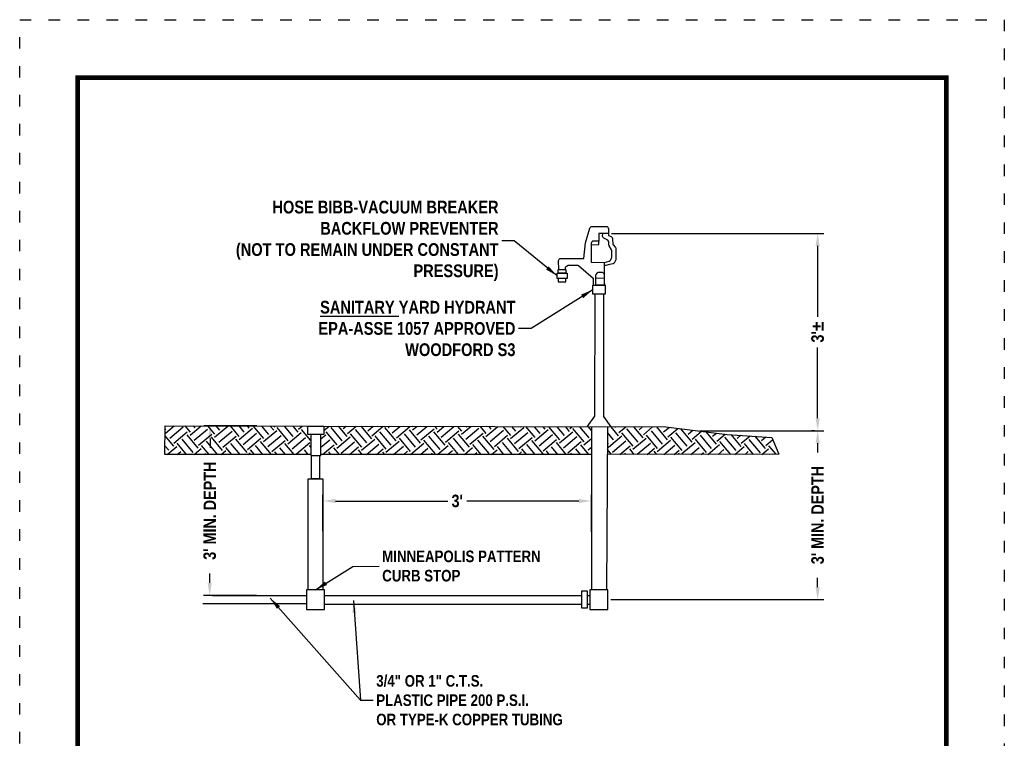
# Model space of a CAD drawing. Header units: feet. Extents: x 32.3 to 40.8, y 4.2 to 15.2.
# Tile 169 of 169: x 32.3 to 40.8, y 9 to 15.2. Entities that reach past the tile are written whole.
import ezdxf

# ---------------------------------------------------------------- set-up
doc = ezdxf.new("R2010")
doc.units = ezdxf.units.FT
doc.header["$MEASUREMENT"] = 0
doc.linetypes.add('DOT2', pattern=[0.125, 0, -0.125])
for name, color, linetype in [('BORDER', 7, 'Continuous'), ('DIMENSIONS', 7, 'Continuous'), ('LINE', 5, 'Continuous')]:
    doc.layers.add(name, color=color, linetype=linetype)
doc.styles.add('TECHNICAL', font='techb___.ttf')
doc.dimstyles.get("Standard").update_dxf_attribs({"dimtxt": 0.18, "dimasz": 0.18, "dimexe": 0.18, "dimexo": 0.0625, "dimgap": 0.09, "dimtad": 0, "dimtih": 1, "dimtoh": 1, "dimdec": 4, "dimzin": 0, "dimdsep": 46, "dimtxsty": 'Standard', "dimcen": 0.09, "dimadec": 0, "dimazin": 0, "dimtfac": 1, "dimtdec": 4, "dimtofl": 0, "dimtmove": 0, "dimatfit": 3, "dimfxl": 1, "dimtolj": 1, "dimtzin": 0, "dimarcsym": 0})

# ---------------------------------------------------------------- blocks, each defined once
blk = doc.blocks.new('*D3')
at = {"layer": 'DEFPOINTS', "color": 0, "transparency": 16777216}
for p in [(37.341, 13.3509), (39.1469, 13.3509), (38.1006, 11.6481)]:
    blk.add_point(p, dxfattribs=at)
at = {"layer": 'DIMENSIONS', "color": 0, "lineweight": -2, "transparency": 16777216}
for p, q in [((37.368, 13.3509), (39.2009, 13.3509)), ((39.1469, 13.2429), (39.1469, 12.6315)), ((39.1469, 11.7561), (39.1469, 12.3675)), ((38.1276, 11.6481), (39.2009, 11.6481))]:
    blk.add_line(p, q, dxfattribs=at)
at = {"layer": 'DIMENSIONS', "color": 0, "transparency": 16777216}
for points in [[(39.1289, 13.2429), (39.1649, 13.2429), (39.1469, 13.3509)], [(39.1289, 11.7561), (39.1649, 11.7561), (39.1469, 11.6481)]]:
    blk.add_solid(points, dxfattribs=at)
at = {"layer": 'DIMENSIONS', "color": 0, "transparency": 16777216, "insert": (39.1469, 12.4995), "char_height": 0.108, "attachment_point": 5, "rotation": 90, "style": 'TECHNICAL'}
blk.add_mtext("\\A1;3'%%P", dxfattribs=at)
blk = doc.blocks.new('*D4')
at = {"layer": 'DEFPOINTS', "color": 0, "transparency": 16777216}
for p in [(39.1469, 11.6481), (37.3349, 10.1895), (39.1469, 10.1895)]:
    blk.add_point(p, dxfattribs=at)
at = {"layer": 'DIMENSIONS', "color": 0, "lineweight": -2, "transparency": 16777216}
for p, q in [((39.1199, 11.6481), (39.0929, 11.6481)), ((39.1469, 11.5401), (39.1469, 11.4607)), ((39.1469, 10.2975), (39.1469, 10.3769)), ((37.3619, 10.1895), (39.2009, 10.1895))]:
    blk.add_line(p, q, dxfattribs=at)
at = {"layer": 'DIMENSIONS', "color": 0, "transparency": 16777216}
for points in [[(39.1289, 11.5401), (39.1649, 11.5401), (39.1469, 11.6481)], [(39.1289, 10.2975), (39.1649, 10.2975), (39.1469, 10.1895)]]:
    blk.add_solid(points, dxfattribs=at)
at = {"layer": 'DIMENSIONS', "color": 0, "transparency": 16777216, "insert": (39.1469, 10.9188), "char_height": 0.108, "attachment_point": 5, "rotation": 90, "style": 'TECHNICAL'}
blk.add_mtext("\\A1;3' MIN. DEPTH", dxfattribs=at)
blk = doc.blocks.new('*D5')
at = {"layer": 'DEFPOINTS', "color": 0, "transparency": 16777216}
for p in [(33.9021, 11.6896), (34.3323, 11.6886), (34.3286, 10.2243)]:
    blk.add_point(p, dxfattribs=at)
at = {"layer": 'DIMENSIONS', "color": 0, "lineweight": -2, "transparency": 16777216}
for p, q in [((34.3053, 11.6886), (33.8481, 11.6898)), ((33.9018, 11.5816), (33.9016, 11.4988)), ((33.8987, 10.3334), (33.8989, 10.415)), ((34.3016, 10.2244), (33.8444, 10.2255))]:
    blk.add_line(p, q, dxfattribs=at)
at = {"layer": 'DIMENSIONS', "color": 0, "transparency": 16777216}
for points in [[(33.8838, 11.5817), (33.9198, 11.5816), (33.9021, 11.6896)], [(33.8807, 10.3334), (33.9167, 10.3334), (33.8984, 10.2254)]]:
    blk.add_solid(points, dxfattribs=at)
at = {"layer": 'DIMENSIONS', "color": 0, "transparency": 16777216, "insert": (33.9002, 10.9569), "char_height": 0.108, "attachment_point": 5, "rotation": 89.85749, "style": 'TECHNICAL'}
blk.add_mtext("\\A1;3' MIN. DEPTH", dxfattribs=at)
blk = doc.blocks.new('*D8')
at = {"layer": 'DEFPOINTS', "color": 0, "transparency": 16777216}
for p in [(37.1942, 11.0409), (34.8766, 10.7526), (37.1942, 10.7479)]:
    blk.add_point(p, dxfattribs=at)
at = {"layer": 'DIMENSIONS', "color": 0, "lineweight": -2, "transparency": 16777216}
for p, q in [((34.8766, 10.7796), (34.8766, 11.0949)), ((37.1942, 10.7749), (37.1942, 11.0949)), ((34.9846, 11.0409), (35.953, 11.0409)), ((37.0862, 11.0409), (36.1178, 11.0409))]:
    blk.add_line(p, q, dxfattribs=at)
at = {"layer": 'DIMENSIONS', "color": 0, "transparency": 16777216}
for points in [[(34.9846, 11.0589), (34.9846, 11.0229), (34.8766, 11.0409)], [(37.0862, 11.0589), (37.0862, 11.0229), (37.1942, 11.0409)]]:
    blk.add_solid(points, dxfattribs=at)
at = {"layer": 'DIMENSIONS', "color": 0, "transparency": 16777216, "insert": (36.0354, 11.0409), "char_height": 0.108, "attachment_point": 5, "style": 'TECHNICAL'}
blk.add_mtext("\\A1;3'", dxfattribs=at)

msp = doc.modelspace()

# ---------------------------------------------------------------- hatches: boundary and pattern name
at = {"layer": 'DIMENSIONS'}
h = msp.add_hatch(dxfattribs=at)
h.set_pattern_fill('EARTH', color=24, scale=0.6, angle=40)
h.paths.add_polyline_path([(38.7521, 11.5902), (38.3656, 11.6164), (37.8356, 11.6799), (37.3332, 11.6811), (37.3318, 11.4435), (38.8108, 11.4439)])
h.paths.add_polyline_path([(37.1957, 11.6815), (34.8851, 11.6872), (34.8851, 11.6153), (34.8585, 11.6153), (34.8585, 11.4429), (37.1953, 11.4435)])
h.paths.add_polyline_path([(34.7714, 11.6153), (34.7469, 11.6153), (34.7469, 11.6875), (33.5138, 11.6906), (33.5115, 11.4425), (34.7713, 11.4429)])
h.paths.add_polyline_path([(34.0044, 10.4076), (34.0072, 11.5151), (33.7823, 11.5157), (33.7796, 10.4082)], flags=9)

# ---------------------------------------------------------------- linework, layer by layer
at = {"layer": 'BORDER', "color": 7, "const_width": 0.04}
msp.add_lwpolyline([(32.7582, 4.6968), (32.7582, 14.6968), (40.2582, 14.6968), (40.2582, 4.6968)], close=True, dxfattribs=at)
at = {"layer": 'DEFPOINTS', "color": 0}
for p, q in [((33.5115, 11.4425), (33.5138, 11.6906)), ((34.7713, 11.4429), (33.5115, 11.4425))]:
    msp.add_line(p, q, dxfattribs=at)
at = {"layer": 'DEFPOINTS', "color": 7, "linetype": 'DOT2', "ltscale": 1.2}
msp.add_lwpolyline([(32.2582, 4.1968), (32.2582, 15.1968), (40.7582, 15.1968), (40.7582, 4.1968)], close=True, dxfattribs=at)
at = {"layer": 'DEFPOINTS', "color": 0}
for points in [[(37.1959, 11.4435), (34.8585, 11.4429)], [(38.8108, 11.4439), (37.3326, 11.4435)]]:
    msp.add_lwpolyline(points, dxfattribs=at)
at = {"layer": 'LINE', "color": 1}
for points in [[(36.9114, 13.0406), (36.91, 13.1159, -0.419874), (36.9303, 13.136), (37.1284, 13.1336), (37.1439, 13.2694), (37.1804, 13.397, -0.334839), (37.1996, 13.4115), (37.321, 13.4115, -0.414214), (37.341, 13.3915), (37.341, 13.3334), (37.3642, 13.3242, -0.299362), (37.3768, 13.3062), (37.3771, 13.2952), (37.3774, 13.2664, 0.168482), (37.3818, 13.2541), (37.4011, 13.23, -0.175304), (37.4055, 13.2172), (37.4039, 13.1226), (37.3942, 13.1009, -0.229767), (37.3808, 13.0896), (37.3489, 13.0817), (37.3169, 13.0745), (37.3047, 13.0747)], [(37.341, 13.3509), (37.2575, 13.3518), (37.2582, 13.2844), (37.2022, 13.2843), (37.1972, 13.279, 0.193904), (37.1917, 13.2652), (37.1923, 13.1024), (37.3066, 13.1011), (37.3477, 13.1127, 0.217566), (37.3604, 13.1235), (37.367, 13.1376, 0.097835), (37.3689, 13.1451), (37.3714, 13.199, 0.152506), (37.3684, 13.2105), (37.3482, 13.2428, -0.131783), (37.3452, 13.2527), (37.3444, 13.2759, 0.263038), (37.3342, 13.2927), (37.3011, 13.311, -0.274476), (37.2909, 13.3287), (37.2911, 13.3514)], [(36.9692, 13.0406), (36.9693, 13.0503, -0.22914), (36.977, 13.0659), (36.9878, 13.0744, -0.168075), (37.0002, 13.0786), (37.0683, 13.0784, -0.177917), (37.0813, 13.0736), (37.2076, 12.9658), (37.2087, 12.905)]]:
    msp.add_lwpolyline(points, format="xyb", dxfattribs=at)
for points in [[(37.1917, 13.2541), (37.2587, 13.2543), (37.2582, 13.2844)], [(37.3046, 13.1011), (37.3052, 12.9664)], [(37.3053, 12.9352), (37.3054, 12.9043)]]:
    msp.add_lwpolyline(points, dxfattribs=at)
at = {"layer": 'LINE', "color": 0}
for points in [[(36.8973, 13.0093), (36.9841, 13.0093), (36.9841, 12.9612), (36.8973, 12.9612)], [(36.9056, 13.0406), (36.9731, 13.0406), (36.9733, 13.0094), (36.9059, 13.0094)], [(36.9062, 12.9324), (36.9724, 12.9324), (36.9724, 12.9613), (36.9062, 12.9613)], [(37.2319, 12.9669), (37.3053, 12.9664), (37.3053, 12.904), (37.2319, 12.9046)], [(37.2054, 12.905), (37.3132, 12.904), (37.3127, 12.8259), (37.2054, 12.8259)], [(34.7469, 11.6874), (34.8851, 11.6874), (34.8851, 11.6153), (34.7469, 11.6153)], [(34.7713, 11.4333), (34.8585, 11.4333), (34.8585, 11.6152), (34.7714, 11.6152)], [(34.7483, 11.2318), (34.8766, 11.2318), (34.8766, 10.2735), (34.7483, 10.2735)], [(34.7338, 10.1054), (34.8883, 10.1054), (34.8883, 10.2735), (34.7338, 10.2735)], [(37.111, 10.2653), (37.1557, 10.2653), (37.1557, 10.1151), (37.111, 10.1151)], [(37.1805, 10.1054), (37.3349, 10.1054), (37.3349, 10.2735), (37.1805, 10.2735)]]:
    msp.add_lwpolyline(points, close=True, dxfattribs=at)
msp.add_lwpolyline([(37.2319, 12.9669), (37.2318, 12.9841, -0.169261), (37.2361, 12.9965), (37.2466, 13.01, -0.131307), (37.2549, 13.0162), (37.2597, 13.0182), (37.2811, 13.0179, -0.149903), (37.2923, 13.0143), (37.2947, 13.0126), (37.305, 12.9953)], format="xyb", dxfattribs=at)
for points in [[(37.305, 12.9953), (37.3052, 12.9664)], [(37.1564, 11.6815), (37.2234, 11.7745), (37.2265, 12.8265)], [(37.2993, 12.8237), (37.2991, 11.7719), (37.3604, 11.681)], [(33.5138, 11.6906), (34.747, 11.6875)], [(34.8852, 11.6872), (37.8356, 11.6799)], [(37.1957, 11.6815), (37.1934, 10.2735)], [(37.3332, 11.6811), (37.3248, 10.273)], [(37.8356, 11.6799), (38.3656, 11.6164), (38.7521, 11.5902), (38.8108, 11.4439)], [(34.8464, 11.4333), (34.8464, 11.2318), (34.7781, 11.2318), (34.7781, 11.4333)], [(33.9235, 10.2243), (34.7338, 10.2243)], [(34.8883, 10.2247), (37.111, 10.2247)], [(37.1557, 10.2247), (37.1805, 10.2247)], [(33.839, 10.1569), (34.7338, 10.1569)], [(34.8883, 10.1514), (37.111, 10.1514)], [(37.1557, 10.1514), (37.1805, 10.1514)]]:
    msp.add_lwpolyline(points, dxfattribs=at)

# ---------------------------------------------------------------- texts
at = {"layer": 'DIMENSIONS', "style": 'TECHNICAL'}
for s, insert, char_height, width, attachment_point in [('HOSE BIBB-VACUUM BREAKER\\PBACKFLOW PREVENTER\\P(NOT TO REMAIN UNDER CONSTANT PRESSURE)', (36.3922, 13.2871), 0.11, 2.328002, 6), ('{\\fTechnicBold|b1|i0|c2|p2;\\LSANITARY} YARD HYDRANT\\PEPA-ASSE 1057 APPROVED\\PWOODFORD S3', (36.5379, 12.53), 0.11, 2.023379, 6), ('{\\C7;3/4" OR 1" C.T.S.\\PPLASTIC PIPE 200 P.S.I.\\POR TYPE-K COPPER TUBING}', (35.3364, 9.3204), 0.1, 2.018555, 4)]:
    msp.add_mtext(s, dxfattribs=dict(at, insert=insert, char_height=char_height, width=width, attachment_point=attachment_point))
at = {"layer": 'DIMENSIONS', "insert": (35.3879, 10.4788), "char_height": 0.1, "attachment_point": 4, "style": 'TECHNICAL'}
msp.add_mtext('MINNEAPOLIS PATTERN\\PCURB STOP', dxfattribs=at)

# ---------------------------------------------------------------- dimensions: what is measured, and where the dimension line sits
at = {"layer": 'DIMENSIONS'}
for base, p1, p2, text, picture, middle in [((39.1469, 13.3509), (38.1006, 11.6481), (37.341, 13.3509), "3'%%P", '*D3', (39.1469, 12.4995)), ((39.1469, 10.1895), (39.1469, 11.6481), (37.3349, 10.1895), "3' MIN. DEPTH", '*D4', (39.1469, 10.9188))]:
    dim = msp.add_linear_dim(base=base, p1=p1, p2=p2, angle=90, text=text, dimstyle='Standard', override={"dimscale": 0.9, "dimtxt": 0.12, "dimasz": 0.12, "dimexe": 0.06, "dimexo": 0.03, "dimgap": 0.03, "dimtih": 0, "dimtoh": 0, "dimdec": 0, "dimtxsty": 'TECHNICAL', "dimtdec": 0, "dimtofl": 1}, dxfattribs=at)
    dim.commit()
    dim.dimension.update_dxf_attribs({"geometry": picture, "text_midpoint": middle})
dim = msp.add_linear_dim(base=(33.9021, 11.6896), p1=(34.3286, 10.2243), p2=(34.3323, 11.6886), angle=89.85749, text="3' MIN. DEPTH", dimstyle='Standard', override={"dimscale": 0.9, "dimtxt": 0.12, "dimasz": 0.12, "dimexe": 0.06, "dimexo": 0.03, "dimgap": 0.03, "dimtih": 0, "dimtoh": 0, "dimdec": 0, "dimtxsty": 'TECHNICAL', "dimtdec": 0, "dimtofl": 1}, dxfattribs=at)
dim.commit()
dim.dimension.update_dxf_attribs({"geometry": '*D5', "text_midpoint": (33.9002, 10.9569), "dimtype": 161})
dim = msp.add_linear_dim(base=(37.1942, 11.0409), p1=(34.8766, 10.7526), p2=(37.1942, 10.7479), text="3'", dimstyle='Standard', override={"dimscale": 0.9, "dimtxt": 0.12, "dimasz": 0.12, "dimexe": 0.06, "dimexo": 0.03, "dimgap": 0.03, "dimtih": 0, "dimtoh": 0, "dimdec": 0, "dimtxsty": 'TECHNICAL', "dimtdec": 0, "dimtofl": 1}, dxfattribs=at)
dim.commit()
dim.dimension.update_dxf_attribs({"geometry": '*D8', "text_midpoint": (36.0354, 11.0409)})

# ---------------------------------------------------------------- leaders
at = {"layer": 'DIMENSIONS', "annotation_type": 0, "has_hookline": 1}
for points, override, hookline_direction, text_width in [([(36.8973, 12.9853), (36.5272, 13.2871), (36.4192, 13.2871)], {"dimscale": 0.9, "dimtxt": 0.12, "dimasz": 0.12, "dimexe": 0.06, "dimexo": 0.03, "dimgap": 0.03, "dimtih": 0, "dimtoh": 0, "dimdec": 0, "dimtxsty": 'TECHNICAL', "dimtdec": 0, "dimtofl": 1}, 1, 2.1789), ([(37.2054, 12.8654), (36.6729, 12.53), (36.5649, 12.53)], {"dimscale": 0.9, "dimtxt": 0.12, "dimasz": 0.12, "dimexe": 0.06, "dimexo": 0.03, "dimgap": 0.03, "dimtih": 0, "dimtoh": 0, "dimdec": 0, "dimtxsty": 'TECHNICAL', "dimtdec": 0, "dimtofl": 1}, 1, 1.9247), ([(34.811, 10.2735), (35.135, 10.4756), (35.3609, 10.4788)], {"dimscale": 0.9, "dimtxt": 0.12, "dimasz": 0.12, "dimexe": 0.06, "dimexo": 0.03, "dimgap": 0.03, "dimtad": 0, "dimtih": 0, "dimtoh": 0, "dimdec": 0, "dimtxsty": 'TECHNICAL', "dimtdec": 0, "dimtofl": 1}, 0, 1.5611), ([(35.1406, 10.1826), (35.2014, 9.3204), (35.3094, 9.3204)], {"dimscale": 0.9, "dimtxt": 0.12, "dimasz": 0.12, "dimexe": 0.06, "dimexo": 0.03, "dimgap": 0.03, "dimtih": 0, "dimtoh": 0, "dimdec": 0, "dimtxsty": 'TECHNICAL', "dimtdec": 0, "dimtofl": 1}, 0, 1.8405)]:
    msp.add_leader(points, dimstyle='Standard', override=override, dxfattribs=dict(at, hookline_direction=hookline_direction, text_width=text_width))
at = {"layer": 'DIMENSIONS'}
msp.add_leader([(34.4212, 10.2024), (35.2014, 9.3204)], dimstyle='Standard', override={"dimscale": 0.9, "dimtxt": 0.12, "dimasz": 0.12, "dimexe": 0.06, "dimexo": 0.03, "dimgap": 0.03, "dimtih": 0, "dimtoh": 0, "dimdec": 0, "dimtxsty": 'TECHNICAL', "dimtdec": 0, "dimtofl": 1}, dxfattribs=at)

doc.saveas('drawing.dxf')
